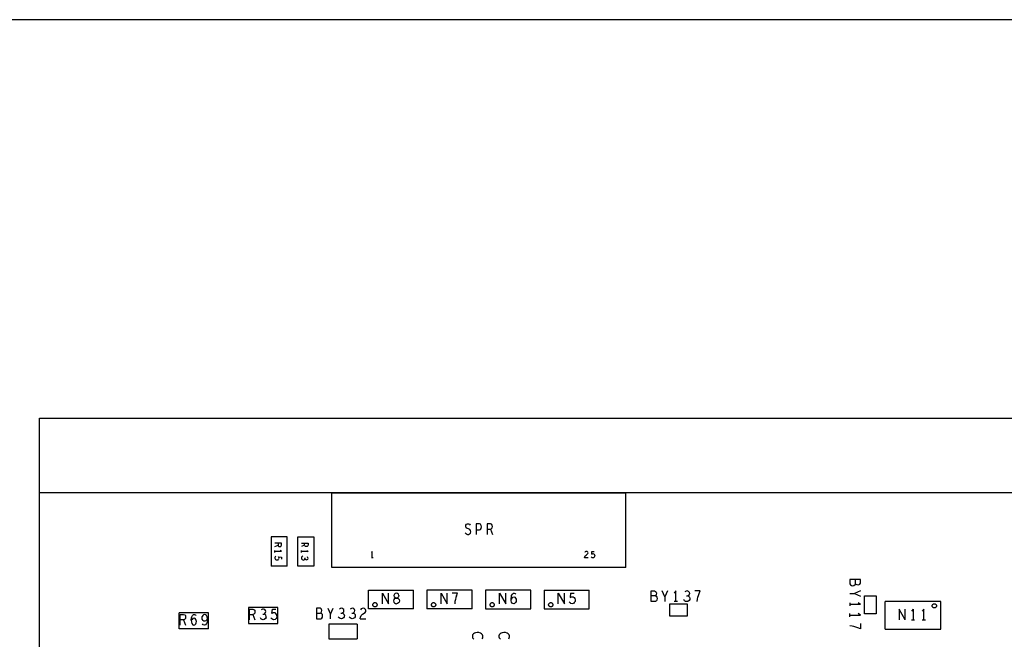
# Model space of a CAD drawing. Extents: x 17.4 to 50.4, y 21.5 to 42.5.
# Tile 7 of 12: x 26.6 to 35.9, y 36.7 to 42.5. Entities that reach past the tile are written whole.
import ezdxf

# ---------------------------------------------------------------- set-up
doc = ezdxf.new("R2010")
doc.units = 0
doc.layers.add('RVP8-TX_d_bas', color=2, linetype='CONTINUOUS')

msp = doc.modelspace()

# ---------------------------------------------------------------- linework, layer by layer
at = {"layer": 'RVP8-TX_d_bas'}
for points in [[(17.43, 21.495), (50.43, 21.495), (50.43, 42.495), (17.43, 42.495), (17.43, 21.495)], [(29.4, 37.643), (29.4, 37.367), (29.25, 37.367), (29.25, 37.643), (29.4, 37.643)], [(31.013, 36.968), (31.437, 36.968), (31.437, 37.142), (31.013, 37.142), (31.013, 36.968)], [(32.614, 37.123), (32.617, 37.113), (32.614, 37.102), (32.61, 37.093), (32.605, 37.088), (32.614, 37.085), (32.622, 37.075), (32.624, 37.063), (32.622, 37.052), (32.617, 37.042), (32.608, 37.035), (32.566, 37.035), (32.566, 37.135), (32.6, 37.135), (32.609, 37.13), (32.614, 37.123)], [(34.68, 37.09), (34.68, 36.92), (34.57, 36.92), (34.57, 37.09), (34.68, 37.09)], [(29.063, 36.98), (28.787, 36.98), (28.787, 36.83), (29.063, 36.83), (29.063, 36.98)], [(29.426, 36.873), (29.468, 36.873), (29.477, 36.88), (29.482, 36.89), (29.484, 36.901), (29.482, 36.913), (29.474, 36.923), (29.465, 36.926), (29.47, 36.931), (29.474, 36.94), (29.477, 36.951), (29.474, 36.961), (29.469, 36.968), (29.46, 36.973), (29.426, 36.973), (29.426, 36.873)], [(29.995, 37.005), (29.995, 37.002), (29.994, 36.998), (29.992, 36.995), (29.99, 36.992), (29.988, 36.99), (29.985, 36.988), (29.982, 36.986), (29.978, 36.985), (29.975, 36.985), (29.972, 36.985), (29.968, 36.986), (29.965, 36.988), (29.962, 36.99), (29.96, 36.992), (29.958, 36.995), (29.956, 36.998), (29.955, 37.002), (29.955, 37.005), (29.955, 37.008), (29.956, 37.012), (29.958, 37.015), (29.96, 37.018), (29.962, 37.02), (29.965, 37.022), (29.968, 37.024), (29.972, 37.025), (29.975, 37.025), (29.978, 37.025), (29.982, 37.024), (29.985, 37.022), (29.988, 37.02), (29.99, 37.018), (29.992, 37.015), (29.994, 37.012), (29.995, 37.008), (29.995, 37.005)], [(30.545, 37.005), (30.545, 37.002), (30.544, 36.998), (30.542, 36.995), (30.54, 36.992), (30.538, 36.99), (30.535, 36.988), (30.532, 36.986), (30.528, 36.985), (30.525, 36.985), (30.522, 36.985), (30.518, 36.986), (30.515, 36.988), (30.512, 36.99), (30.51, 36.992), (30.508, 36.995), (30.506, 36.998), (30.505, 37.002), (30.505, 37.005), (30.505, 37.008), (30.506, 37.012), (30.508, 37.015), (30.51, 37.018), (30.512, 37.02), (30.515, 37.022), (30.518, 37.024), (30.522, 37.025), (30.525, 37.025), (30.528, 37.025), (30.532, 37.024), (30.535, 37.022), (30.538, 37.02), (30.54, 37.018), (30.542, 37.015), (30.544, 37.012), (30.545, 37.008), (30.545, 37.005)], [(31.095, 37.005), (31.095, 37.002), (31.094, 36.998), (31.092, 36.995), (31.09, 36.992), (31.088, 36.99), (31.085, 36.988), (31.082, 36.986), (31.078, 36.985), (31.075, 36.985), (31.072, 36.985), (31.068, 36.986), (31.065, 36.988), (31.062, 36.99), (31.06, 36.992), (31.058, 36.995), (31.056, 36.998), (31.055, 37.002), (31.055, 37.005), (31.055, 37.008), (31.056, 37.012), (31.058, 37.015), (31.06, 37.018), (31.062, 37.02), (31.065, 37.022), (31.068, 37.024), (31.072, 37.025), (31.075, 37.025), (31.078, 37.025), (31.082, 37.024), (31.085, 37.022), (31.088, 37.02), (31.09, 37.018), (31.092, 37.015), (31.094, 37.012), (31.095, 37.008), (31.095, 37.005)], [(31.645, 37.005), (31.645, 37.002), (31.644, 36.998), (31.642, 36.995), (31.64, 36.992), (31.638, 36.99), (31.635, 36.988), (31.632, 36.986), (31.628, 36.985), (31.625, 36.985), (31.622, 36.985), (31.618, 36.986), (31.615, 36.988), (31.612, 36.99), (31.61, 36.992), (31.608, 36.995), (31.606, 36.998), (31.605, 37.002), (31.605, 37.005), (31.605, 37.008), (31.606, 37.012), (31.608, 37.015), (31.61, 37.018), (31.612, 37.02), (31.615, 37.022), (31.618, 37.024), (31.622, 37.025), (31.625, 37.025), (31.628, 37.025), (31.632, 37.024), (31.635, 37.022), (31.638, 37.02), (31.64, 37.018), (31.642, 37.015), (31.644, 37.012), (31.645, 37.008), (31.645, 37.005)], [(32.91, 36.9), (32.91, 37.01), (32.74, 37.01), (32.74, 36.9), (32.91, 36.9)], [(35.245, 36.995), (35.245, 36.992), (35.244, 36.988), (35.242, 36.985), (35.24, 36.982), (35.238, 36.98), (35.235, 36.978), (35.232, 36.976), (35.228, 36.975), (35.225, 36.975), (35.222, 36.975), (35.218, 36.976), (35.215, 36.978), (35.212, 36.98), (35.21, 36.982), (35.208, 36.985), (35.206, 36.988), (35.205, 36.992), (35.205, 36.995), (35.205, 36.998), (35.206, 37.002), (35.208, 37.005), (35.21, 37.008), (35.212, 37.01), (35.215, 37.012), (35.218, 37.014), (35.222, 37.015), (35.225, 37.015), (35.228, 37.015), (35.232, 37.014), (35.235, 37.012), (35.238, 37.01), (35.24, 37.008), (35.242, 37.005), (35.244, 37.002), (35.245, 36.998), (35.245, 36.995)]]:
    msp.add_lwpolyline(points, close=True, dxfattribs=at)
for points in [[(26.825, 30.305), (26.825, 38.755), (40.575, 38.755), (40.575, 38.755)], [(40.575, 38.055), (26.825, 38.055)], [(29.57, 37.355), (29.57, 38.055), (32.33, 38.055)], [(32.33, 37.355), (32.33, 38.055)], [(30.832, 37.67), (30.843, 37.665), (30.853, 37.665), (30.863, 37.67), (30.871, 37.678), (30.875, 37.69), (30.872, 37.702), (30.866, 37.712), (30.854, 37.718), (30.839, 37.722), (30.83, 37.728), (30.827, 37.74), (30.829, 37.752), (30.835, 37.76), (30.844, 37.765), (30.853, 37.765), (30.862, 37.762), (30.87, 37.753)], [(30.925, 37.765), (30.925, 37.665)], [(30.925, 37.707), (30.955, 37.707), (30.967, 37.712), (30.973, 37.722), (30.975, 37.735), (30.973, 37.748), (30.965, 37.76), (30.955, 37.765), (30.925, 37.765)], [(31.027, 37.765), (31.027, 37.665)], [(31.027, 37.713), (31.058, 37.713), (31.067, 37.718), (31.075, 37.727), (31.077, 37.74), (31.075, 37.753), (31.069, 37.76), (31.058, 37.765), (31.027, 37.765)], [(31.058, 37.713), (31.077, 37.665)], [(29.15, 37.367), (29.15, 37.643), (29, 37.643), (29, 37.367)], [(30.832, 37.67), (30.822, 37.678)], [(29.035, 37.552), (29.065, 37.563), (29.068, 37.558), (29.073, 37.553), (29.082, 37.552), (29.09, 37.553), (29.094, 37.557), (29.097, 37.563), (29.097, 37.582), (29.035, 37.582)], [(29.065, 37.582), (29.065, 37.563)], [(29.285, 37.582), (29.347, 37.582)], [(29.315, 37.563), (29.285, 37.552)], [(29.347, 37.582), (29.347, 37.563), (29.344, 37.557), (29.34, 37.553), (29.332, 37.552), (29.323, 37.553), (29.318, 37.558), (29.315, 37.563), (29.315, 37.582)], [(29.035, 37.496), (29.035, 37.514)], [(29.097, 37.505), (29.035, 37.505)], [(29.044, 37.46), (29.039, 37.455), (29.036, 37.45), (29.035, 37.443), (29.037, 37.436), (29.041, 37.431), (29.048, 37.427), (29.057, 37.426), (29.065, 37.428), (29.07, 37.432), (29.074, 37.437), (29.075, 37.442)], [(29.074, 37.448), (29.07, 37.454), (29.097, 37.452)], [(29.075, 37.442), (29.074, 37.448)], [(29.097, 37.505), (29.085, 37.514)], [(29.097, 37.452), (29.097, 37.432)], [(29.335, 37.514), (29.347, 37.505), (29.285, 37.505)], [(29.285, 37.496), (29.285, 37.514)], [(29.297, 37.46), (29.29, 37.455), (29.286, 37.449), (29.285, 37.442), (29.286, 37.436), (29.291, 37.43), (29.297, 37.426), (29.304, 37.425), (29.311, 37.427), (29.316, 37.432), (29.318, 37.438), (29.321, 37.433), (29.326, 37.429), (29.333, 37.428), (29.339, 37.429), (29.344, 37.433), (29.347, 37.44), (29.346, 37.447), (29.342, 37.454)], [(29.318, 37.445), (29.318, 37.438)], [(29.95, 37.444), (29.95, 37.506), (29.941, 37.494)], [(29.959, 37.444), (29.941, 37.444)], [(31.975, 37.444), (31.943, 37.444), (31.945, 37.454), (31.949, 37.464), (31.956, 37.471), (31.971, 37.482), (31.974, 37.487), (31.975, 37.493), (31.974, 37.499), (31.968, 37.504), (31.961, 37.506), (31.955, 37.505), (31.949, 37.502), (31.945, 37.496)], [(32.027, 37.484), (32.033, 37.479), (32.036, 37.474), (32.038, 37.466), (32.037, 37.458), (32.033, 37.451), (32.028, 37.446), (32.021, 37.444), (32.014, 37.445), (32.009, 37.448), (32.004, 37.454)], [(32.01, 37.479), (32.012, 37.506), (32.033, 37.506)], [(32.01, 37.479), (32.017, 37.484), (32.022, 37.485), (32.027, 37.484)], [(29.15, 37.367), (29, 37.367)], [(32.33, 37.355), (29.57, 37.355)], [(34.484, 37.203), (34.489, 37.198), (34.498, 37.194), (34.509, 37.191), (34.519, 37.194), (34.526, 37.199), (34.531, 37.208), (34.531, 37.242), (34.431, 37.242), (34.431, 37.2), (34.438, 37.191), (34.448, 37.186), (34.459, 37.184)], [(34.459, 37.184), (34.471, 37.186), (34.481, 37.194), (34.484, 37.203), (34.484, 37.242)], [(29.913, 36.968), (29.913, 37.142), (30.337, 37.142)], [(30.045, 37.015), (30.045, 37.115), (30.103, 37.015)], [(30.103, 37.015), (30.103, 37.115)], [(30.158, 37.063), (30.151, 37.053), (30.148, 37.042), (30.151, 37.03), (30.157, 37.022), (30.167, 37.017), (30.176, 37.015)], [(30.199, 37.092), (30.195, 37.103), (30.186, 37.112), (30.176, 37.115), (30.166, 37.112), (30.157, 37.103), (30.153, 37.092), (30.156, 37.08), (30.162, 37.072)], [(30.158, 37.063), (30.17, 37.068), (30.182, 37.068), (30.17, 37.068), (30.162, 37.072)], [(30.199, 37.092), (30.196, 37.08), (30.19, 37.072), (30.182, 37.068), (30.194, 37.063), (30.201, 37.053), (30.204, 37.042), (30.201, 37.03), (30.195, 37.022), (30.185, 37.017), (30.176, 37.015)], [(30.337, 36.968), (30.337, 37.142)], [(30.887, 37.142), (30.463, 37.142), (30.463, 36.968)], [(30.595, 37.015), (30.595, 37.115), (30.653, 37.015), (30.653, 37.115)], [(30.751, 37.115), (30.701, 37.115)], [(30.741, 37.09), (30.735, 37.072), (30.73, 37.055), (30.726, 37.037), (30.724, 37.015)], [(30.741, 37.09), (30.751, 37.115)], [(30.887, 36.968), (30.887, 37.142)], [(31.145, 37.015), (31.145, 37.115), (31.203, 37.015), (31.203, 37.115)], [(31.299, 37.037), (31.294, 37.027), (31.286, 37.018), (31.277, 37.015), (31.267, 37.018), (31.258, 37.028), (31.253, 37.043), (31.252, 37.06), (31.255, 37.082), (31.258, 37.093)], [(31.268, 37.075), (31.261, 37.068), (31.252, 37.057)], [(31.258, 37.093), (31.265, 37.105), (31.274, 37.113), (31.282, 37.115), (31.291, 37.112), (31.298, 37.103)], [(31.268, 37.075), (31.279, 37.078), (31.287, 37.075)], [(31.287, 37.075), (31.294, 37.068), (31.299, 37.058), (31.3, 37.047)], [(31.563, 36.968), (31.987, 36.968), (31.987, 37.142)], [(31.563, 37.142), (31.987, 37.142)], [(31.563, 37.142), (31.563, 36.968)], [(31.695, 37.015), (31.695, 37.115), (31.753, 37.015), (31.753, 37.115)], [(31.811, 37.115), (31.807, 37.072), (31.818, 37.078), (31.827, 37.08), (31.836, 37.078), (31.845, 37.072), (31.851, 37.063), (31.854, 37.05), (31.853, 37.037), (31.846, 37.025), (31.837, 37.018), (31.826, 37.015), (31.815, 37.017), (31.806, 37.022), (31.798, 37.03)], [(31.811, 37.115), (31.845, 37.115)], [(32.605, 37.088), (32.566, 37.088)], [(32.697, 37.08), (32.672, 37.135)], [(32.722, 37.135), (32.697, 37.08), (32.697, 37.035)], [(32.799, 37.035), (32.799, 37.135), (32.784, 37.115)], [(32.924, 37.122), (32.917, 37.13), (32.906, 37.135), (32.895, 37.133), (32.883, 37.127)], [(32.898, 37.088), (32.91, 37.088), (32.917, 37.093)], [(32.919, 37.085), (32.91, 37.088)], [(32.919, 37.085), (32.928, 37.077), (32.93, 37.065), (32.929, 37.055), (32.923, 37.045), (32.912, 37.037)], [(32.924, 37.122), (32.926, 37.112), (32.924, 37.102), (32.917, 37.093)], [(33, 37.035), (33.003, 37.057), (33.007, 37.075), (33.012, 37.092), (33.018, 37.11), (33.028, 37.135), (32.978, 37.135)], [(34.431, 37.111), (34.476, 37.111), (34.531, 37.086)], [(34.531, 37.136), (34.476, 37.111)], [(29.532, 36.973), (29.557, 36.918)], [(29.557, 36.873), (29.557, 36.918), (29.582, 36.973)], [(29.688, 36.903), (29.686, 36.915), (29.677, 36.923), (29.668, 36.926), (29.675, 36.931), (29.682, 36.94), (29.684, 36.95), (29.682, 36.96), (29.675, 36.968), (29.664, 36.973), (29.653, 36.971), (29.641, 36.965)], [(29.786, 36.95), (29.784, 36.96), (29.777, 36.968), (29.766, 36.973), (29.755, 36.971), (29.743, 36.965)], [(29.836, 36.873), (29.839, 36.888), (29.847, 36.905), (29.858, 36.916), (29.883, 36.933), (29.888, 36.941), (29.89, 36.951), (29.887, 36.961), (29.878, 36.97), (29.866, 36.973), (29.855, 36.971), (29.847, 36.966), (29.839, 36.956)], [(30.337, 36.968), (29.913, 36.968)], [(30.887, 36.968), (30.463, 36.968)], [(31.3, 37.047), (31.299, 37.037)], [(32.814, 37.035), (32.784, 37.035)], [(32.912, 37.037), (32.902, 37.035), (32.891, 37.037), (32.881, 37.043), (32.873, 37.055)], [(34.431, 37.024), (34.431, 36.994)], [(34.531, 37.009), (34.431, 37.009)], [(34.531, 37.009), (34.511, 37.024)], [(35.285, 36.775), (35.285, 37.035), (34.765, 37.035)], [(34.765, 36.775), (34.765, 37.035)], [(28.413, 36.93), (28.137, 36.93)], [(28.413, 36.78), (28.137, 36.78), (28.137, 36.93)], [(28.148, 36.815), (28.148, 36.915), (28.179, 36.915), (28.189, 36.91), (28.196, 36.903), (28.198, 36.89)], [(28.198, 36.89), (28.196, 36.877), (28.188, 36.868), (28.179, 36.863), (28.198, 36.815)], [(28.251, 36.86), (28.253, 36.882), (28.257, 36.893), (28.264, 36.905), (28.272, 36.913), (28.281, 36.915), (28.29, 36.912), (28.297, 36.903)], [(28.276, 36.815), (28.285, 36.818), (28.293, 36.827), (28.298, 36.837), (28.299, 36.847), (28.298, 36.858), (28.293, 36.868), (28.286, 36.875), (28.278, 36.878), (28.267, 36.875), (28.26, 36.868), (28.251, 36.857)], [(28.402, 36.877), (28.395, 36.862), (28.387, 36.853), (28.377, 36.85), (28.368, 36.852), (28.361, 36.858), (28.354, 36.87), (28.352, 36.882), (28.354, 36.895)], [(28.4, 36.892), (28.393, 36.905), (28.386, 36.912), (28.377, 36.915), (28.367, 36.912), (28.359, 36.905), (28.354, 36.895)], [(28.402, 36.877), (28.4, 36.892)], [(28.402, 36.858), (28.402, 36.877)], [(28.413, 36.78), (28.413, 36.93)], [(28.798, 36.865), (28.798, 36.965), (28.829, 36.965), (28.839, 36.96), (28.846, 36.953), (28.848, 36.94), (28.846, 36.927), (28.838, 36.918), (28.829, 36.913)], [(28.798, 36.913), (28.829, 36.913), (28.848, 36.865)], [(28.897, 36.885), (28.905, 36.873)], [(28.953, 36.885), (28.947, 36.875), (28.936, 36.867), (28.926, 36.865), (28.915, 36.867), (28.905, 36.873)], [(28.953, 36.885), (28.954, 36.895), (28.952, 36.907), (28.943, 36.915), (28.934, 36.918), (28.941, 36.923), (28.948, 36.932), (28.95, 36.942), (28.948, 36.952), (28.941, 36.96), (28.93, 36.965), (28.919, 36.963), (28.907, 36.957)], [(28.922, 36.918), (28.934, 36.918)], [(29.055, 36.9), (29.054, 36.887), (29.047, 36.875), (29.038, 36.868), (29.027, 36.865), (29.016, 36.867), (29.007, 36.872), (28.999, 36.88)], [(29.055, 36.9), (29.052, 36.913), (29.046, 36.922), (29.037, 36.928), (29.028, 36.93), (29.019, 36.928), (29.008, 36.922), (29.012, 36.965), (29.046, 36.965)], [(29.426, 36.926), (29.465, 36.926)], [(29.688, 36.903), (29.687, 36.893), (29.681, 36.883), (29.67, 36.875), (29.66, 36.873), (29.649, 36.875), (29.639, 36.881), (29.631, 36.893)], [(29.656, 36.926), (29.668, 36.926)], [(29.79, 36.903), (29.789, 36.893), (29.783, 36.883), (29.772, 36.875), (29.762, 36.873), (29.751, 36.875), (29.741, 36.881), (29.733, 36.893)], [(29.758, 36.926), (29.77, 36.926), (29.779, 36.923), (29.788, 36.915), (29.79, 36.903)], [(29.77, 36.926), (29.777, 36.931), (29.784, 36.94), (29.786, 36.95)], [(34.431, 36.892), (34.431, 36.922)], [(34.431, 36.907), (34.531, 36.907), (34.511, 36.922)], [(34.952, 36.865), (34.894, 36.965), (34.894, 36.865)], [(34.952, 36.865), (34.952, 36.965)], [(35.025, 36.965), (35.01, 36.945)], [(35.025, 36.965), (35.025, 36.865)], [(35.127, 36.865), (35.127, 36.965), (35.112, 36.945)], [(28.179, 36.863), (28.148, 36.863)], [(28.251, 36.86), (28.252, 36.843), (28.257, 36.828), (28.266, 36.818), (28.276, 36.815)], [(28.402, 36.858), (28.4, 36.843), (28.393, 36.828), (28.385, 36.818), (28.374, 36.815), (28.364, 36.818), (28.355, 36.827)], [(29.807, 36.824), (29.543, 36.824), (29.543, 36.686)], [(29.807, 36.824), (29.807, 36.686)], [(29.836, 36.873), (29.89, 36.873)], [(34.531, 36.83), (34.531, 36.78), (34.506, 36.79), (34.488, 36.796), (34.471, 36.801), (34.453, 36.805), (34.431, 36.808)], [(35.01, 36.865), (35.04, 36.865)], [(35.112, 36.865), (35.142, 36.865)], [(30.989, 36.703), (30.989, 36.713), (30.984, 36.724), (30.976, 36.733), (30.966, 36.739), (30.949, 36.744), (30.934, 36.746), (30.919, 36.743), (30.909, 36.739), (30.899, 36.732), (30.892, 36.723), (30.889, 36.714), (30.889, 36.705), (30.892, 36.696), (30.897, 36.689), (30.904, 36.682)], [(30.981, 36.686), (30.986, 36.694), (30.989, 36.703)], [(31.239, 36.703), (31.239, 36.713), (31.234, 36.724), (31.226, 36.733), (31.216, 36.739), (31.199, 36.744), (31.184, 36.746), (31.169, 36.743), (31.159, 36.739), (31.149, 36.732), (31.142, 36.723), (31.139, 36.714), (31.139, 36.705), (31.142, 36.696), (31.147, 36.689), (31.154, 36.682)], [(31.231, 36.686), (31.236, 36.694), (31.239, 36.703)], [(34.765, 36.775), (35.285, 36.775)], [(29.543, 36.686), (29.807, 36.686)]]:
    msp.add_lwpolyline(points, dxfattribs=at)

doc.saveas('drawing.dxf')
